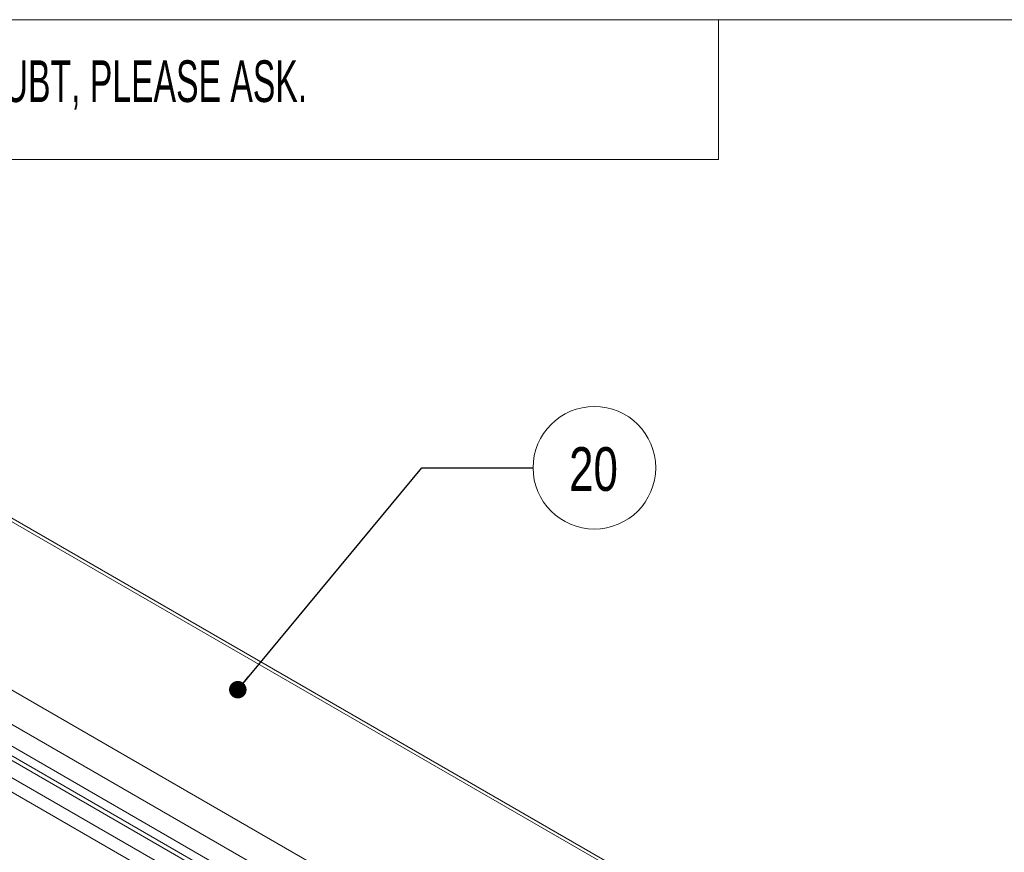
# Model space of a CAD drawing. Header units: millimetres. Extents: x 0 to 420, y 0 to 297.
# Tile 33 of 34: x 213 to 269, y 242 to 290. Entities that reach past the tile are written whole.
import ezdxf

# ---------------------------------------------------------------- set-up
doc = ezdxf.new("R2010")
doc.units = ezdxf.units.MM
doc.styles.add('SLDTEXTSTYLE0', font='TXT', dxfattribs={"width": 0.75})
doc.styles.add('SLDTEXTSTYLE1', font='TXT', dxfattribs={"width": 0.605})
doc.dimstyles.new('SLDDIMSTYLE2', dxfattribs={"dimtxt": 0.18, "dimasz": 1, "dimexe": 0, "dimexo": 0.0625, "dimgap": 0, "dimtad": 0, "dimtih": 1, "dimtoh": 1, "dimdec": 0, "dimrnd": 1e-09, "dimzin": 0, "dimdsep": 46, "dimtxsty": 'Standard', "dimblk1": 'DOT', "dimblk2": 'DOT', "dimsah": 1, "dimcen": 0.09, "dimadec": 0, "dimazin": 0, "dimtfac": 1, "dimtdec": 0, "dimtofl": 0, "dimtmove": 0, "dimatfit": 3, "dimldrblk": 'DOT', "dimfxl": 1, "dimfrac": 2, "dimtolj": 1, "dimtzin": 0, "dimarcsym": 0})

# ---------------------------------------------------------------- blocks, each defined once
blk = doc.blocks.new('SW_NOTE_7')
at = {"color": 0, "linetype": 'Continuous', "lineweight": 0}
blk.add_circle((3.506, 0), 3.506, dxfattribs=at)
at = {"color": 0, "linetype": 'Continuous', "lineweight": 0, "insert": (3.456, 1.176), "char_height": 2.5, "attachment_point": 2, "style": 'SLDTEXTSTYLE0'}
blk.add_mtext('20', dxfattribs=at)
blk = doc.blocks.new('_DOT')
at = {"color": 0, "linetype": 'ByBlock', "lineweight": -2}
blk.add_line((-0.5, 0), (-1, 0), dxfattribs=at)
at = {"color": 0, "linetype": 'ByBlock', "const_width": 0.5}
blk.add_lwpolyline([(-0.25, 0, 1), (0.25, 0, 1)], format="xyb", close=True, dxfattribs=at)

msp = doc.modelspace()

# ---------------------------------------------------------------- linework, layer by layer
at = {"color": 7, "linetype": 'Continuous', "lineweight": 0}
for p, q in [((413, 290), (7, 290)), ((253, 290), (253, 282)), ((253, 282), (167, 282))]:
    msp.add_line(p, q, dxfattribs=at)
at = {"color": 7, "linetype": 'Continuous', "lineweight": 15}
for p, q in [((167.376, 275.825), (244.976, 231.027)), ((244.76, 229.9), (166.507, 275.074)), ((243.733, 233.704), (172.012, 275.108)), ((243.582, 229.764), (166.271, 274.394)), ((243.817, 229.9), (166.507, 274.53)), ((242.026, 228.866), (164.716, 273.496)), ((242.733, 229.274), (165.423, 273.904)), ((255.697, 236.43), (190.784, 273.903)), ((255.997, 236.459), (191.084, 273.933))]:
    msp.add_line(p, q, dxfattribs=at)

# ---------------------------------------------------------------- block references
at = {"color": 7, "linetype": 'Continuous', "lineweight": 0}
msp.add_blockref('SW_NOTE_7', (242.408, 264.381), dxfattribs=at)

# ---------------------------------------------------------------- texts
at = {"color": 7, "linetype": 'Continuous', "lineweight": 0, "insert": (179.297, 287.674), "char_height": 2.38125, "attachment_point": 1, "style": 'SLDTEXTSTYLE1'}
msp.add_mtext('DO NOT SCALE DRAWING, IF IN DOUBT, PLEASE ASK.', dxfattribs=at)

# ---------------------------------------------------------------- leaders
at = {"color": 7, "linetype": 'Continuous', "lineweight": 0}
msp.add_leader([(225.536, 251.69), (236.058, 264.381), (242.408, 264.381)], dimstyle='SLDDIMSTYLE2', dxfattribs=at)

doc.saveas('drawing.dxf')
